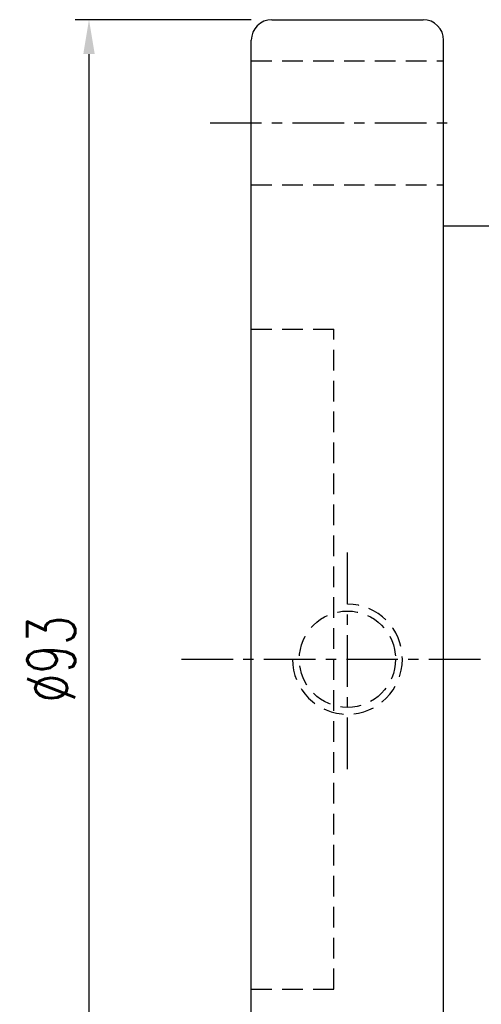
# Model space of a CAD drawing. Extents: x 33 to 316, y 49 to 445.
# Tile 3 of 48: x 154 to 188, y 86 to 158. Entities that reach past the tile are written whole.
import ezdxf

# ---------------------------------------------------------------- set-up
doc = ezdxf.new("R2010")
doc.units = 0
doc.header["$LTSCALE"] = 3
doc.header["$MEASUREMENT"] = 0
doc.linetypes.add('CENTER', pattern=[2, 1.25, -0.25, 0.25, -0.25])
doc.linetypes.add('DASHED', pattern=[0.75, 0.5, -0.25])
doc.layers.get('DEFPOINTS').update_dxf_attribs({"linetype": 'CONTINUOUS'})
for name, color, linetype in [('CL', 1, 'CENTER'), ('DIM', 4, 'CONTINUOUS'), ('HID', 2, 'DASHED'), ('OUT', 3, 'CONTINUOUS')]:
    doc.layers.add(name, color=color, linetype=linetype)
doc.styles.add('DIM-7', font='SIMPLEX.shx', dxfattribs={"width": 0.7, "bigfont": 'chineset.shx'})
doc.dimstyles.get("Standard").update_dxf_attribs({"dimtxt": 0.18, "dimasz": 0.18, "dimexe": 0.18, "dimexo": 0.0625, "dimgap": 0.09, "dimtad": 0, "dimtih": 1, "dimtoh": 1, "dimdec": 4, "dimzin": 0, "dimdsep": 46, "dimtxsty": 'STANDARD', "dimcen": 0.09, "dimadec": 0, "dimazin": 0, "dimtfac": 1, "dimtdec": 4, "dimtofl": 0, "dimtmove": 0, "dimatfit": 0, "dimfxl": 1, "dimtolj": 1, "dimtzin": 0, "dimarcsym": 0})

# ---------------------------------------------------------------- blocks, each defined once
blk = doc.blocks.new('*D5')
at = {"layer": 'DEFPOINTS', "color": 0, "linetype": 'Continuous', "transparency": 16777216}
for p in [(159.004, 157.887), (172.315, 157.887), (172.315, 64.887)]:
    blk.add_point(p, dxfattribs=at)
at = {"layer": 'DIM', "color": 4, "linetype": 'Continuous', "lineweight": -2, "transparency": 16777216}
for p, q in [((170.815, 157.887), (158.004, 157.887)), ((159.004, 67.387), (159.004, 155.387)), ((170.815, 64.887), (158.004, 64.887))]:
    blk.add_line(p, q, dxfattribs=at)
at = {"layer": 'DIM', "color": 4, "linetype": 'Continuous', "transparency": 16777216}
for points in [[(158.588, 155.387), (159.421, 155.387), (159.004, 157.887)], [(158.588, 67.387), (159.421, 67.387), (159.004, 64.887)]]:
    blk.add_solid(points, dxfattribs=at)
at = {"layer": 'DIM', "color": 4, "linetype": 'Continuous', "transparency": 16777216, "insert": (156.254, 111.387), "char_height": 3.5, "attachment_point": 5, "rotation": 90, "style": 'DIM-7'}
blk.add_mtext('\\A1;%%c93', dxfattribs=at)

msp = doc.modelspace()

# ---------------------------------------------------------------- linework, layer by layer
at = {"layer": 'CL', "color": 7}
for p, q in [((167.815, 150.387), (185.815, 150.387)), ((177.815, 103.387), (177.815, 119.387)), ((165.736, 111.387), (233.815, 111.387))]:
    msp.add_line(p, q, dxfattribs=at)
at = {"layer": 'HID', "color": 7}
for p, q in [((170.815, 154.887), (184.815, 154.887)), ((170.815, 145.887), (184.815, 145.887)), ((170.815, 135.387), (176.815, 135.387)), ((176.815, 87.387), (176.815, 135.387)), ((170.815, 87.387), (176.815, 87.387))]:
    msp.add_line(p, q, dxfattribs=at)
msp.add_circle((177.815, 111.387), 3.5, dxfattribs=at)
msp.add_arc((177.815, 111.387), 4, 180, 90, dxfattribs=at)
at = {"layer": 'OUT', "color": 7}
for p, q in [((172.315, 157.887), (183.315, 157.887)), ((170.815, 66.387), (170.815, 156.387)), ((184.815, 66.387), (184.815, 156.387)), ((184.815, 142.887), (229.315, 142.887))]:
    msp.add_line(p, q, dxfattribs=at)
for centre, start, end in [((172.315, 156.387), 90, 180), ((183.315, 156.387), 0, 90)]:
    msp.add_arc(centre, 1.5, start, end, dxfattribs=at)

# ---------------------------------------------------------------- dimensions: what is measured, and where the dimension line sits
at = {"layer": 'DIM', "color": 7, "linetype": 'Continuous'}
dim = msp.add_linear_dim(base=(159.004, 157.887), p1=(172.315, 64.887), p2=(172.315, 157.887), angle=90, text='%%c<>', dimstyle='STANDARD', override={"dimtxt": 3.5, "dimasz": 2.5, "dimexe": 1, "dimexo": 1.5, "dimgap": 1, "dimtad": 1, "dimtih": 0, "dimtoh": 0, "dimdec": 2, "dimzin": 8, "dimtxsty": 'DIM-7', "dimclrd": 4, "dimclre": 4, "dimclrt": 4, "dimtdec": 2, "dimtix": 1, "dimtofl": 1, "dimatfit": 3, "dimtvp": 0.971429, "dimtzin": 8}, dxfattribs=at)
dim.commit()
dim.dimension.update_dxf_attribs({"geometry": '*D5', "text_midpoint": (156.254, 111.387)})

doc.saveas('drawing.dxf')
